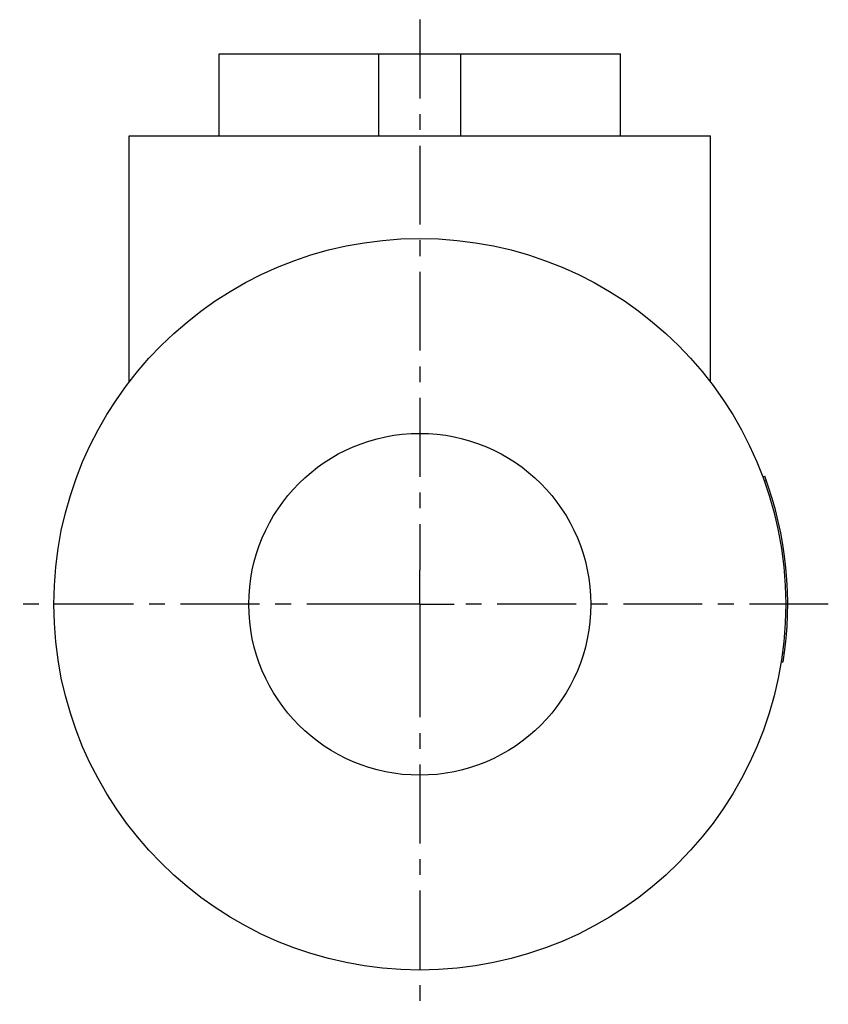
# Model space of a CAD drawing. Header units: millimetres. Extents: x 231 to 349, y 155 to 299.
import ezdxf

# ---------------------------------------------------------------- set-up
doc = ezdxf.new("R2010")
doc.units = ezdxf.units.MM
doc.header["$LTSCALE"] = 30.734
doc.linetypes.add('CENTER', pattern=[0.6, 0.375, -0.075, 0.075, -0.075])
doc.layers.get('0').update_dxf_attribs({"linetype": 'CONTINUOUS'})
doc.layers.add('DEFAULT_1', color=7, linetype='CENTER')

msp = doc.modelspace()

# ---------------------------------------------------------------- linework, layer by layer
at = {"color": 7, "linetype": 'CONTINUOUS'}
for p, q in [((259.69, 281.65), (259.69, 293.65)), ((259.69, 293.65), (318.4, 293.65)), ((283.05, 281.65), (283.05, 293.65)), ((295.05, 281.65), (295.05, 293.65)), ((318.4, 281.65), (318.4, 293.65)), ((246.55, 245.64), (246.55, 281.65)), ((246.55, 281.65), (331.55, 281.65)), ((331.55, 245.64), (331.55, 281.65)), ((339.17, 231.86), (339.48, 231.89)), ((339.41, 231.19), (339.72, 231.22)), ((342.37, 208.8), (342.68, 208.82)), ((342.07, 206.02), (342.38, 206.04)), ((341.88, 204.72), (342.19, 204.75))]:
    msp.add_line(p, q, dxfattribs=at)
for radius in [53.5, 25]:
    msp.add_circle((289.05, 213.15), radius, dxfattribs=at)
msp.add_arc((289.05, 213.15), 53.8, 351.0169, 20.3874, dxfattribs=at)
at = {"layer": 'DEFAULT_1', "color": 2, "linetype": 'CENTER'}
for p, q in [((289.05, 298.65), (289.05, 218.15)), ((289.05, 213.15), (289.05, 218.15)), ((284.05, 213.15), (230.55, 213.15)), ((289.05, 213.15), (284.05, 213.15)), ((289.05, 213.15), (294.05, 213.15)), ((289.05, 213.15), (289.05, 208.15)), ((348.78, 213.15), (294.05, 213.15)), ((289.05, 208.15), (289.05, 154.65))]:
    msp.add_line(p, q, dxfattribs=at)

doc.saveas('drawing.dxf')
